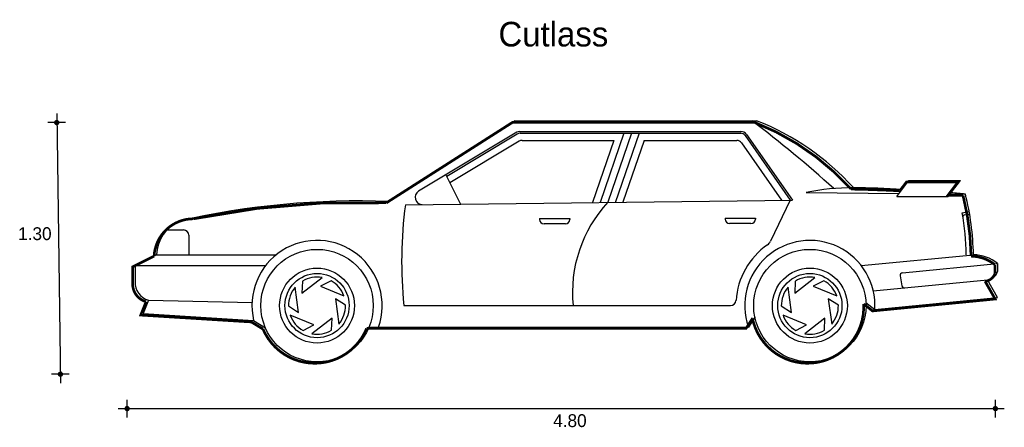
# Model space of a CAD drawing. Extents: x 3.3 to 8.82, y 6.9 to 9.18.
import ezdxf

# ---------------------------------------------------------------- set-up
doc = ezdxf.new("R2010")
doc.units = 0
doc.header["$MEASUREMENT"] = 0
for name, color, linetype in [('BORDE', 2, 'CONTINUOUS'), ('COTAS', 6, 'CONTINUOUS'), ('DIBUJO', 5, 'CONTINUOUS'), ('TEXTO', 4, 'CONTINUOUS')]:
    doc.layers.add(name, color=color, linetype=linetype)

msp = doc.modelspace()

# ---------------------------------------------------------------- linework, layer by layer
at = {"layer": 'BORDE', "const_width": 0.015}
msp.add_lwpolyline([(7.4091, 7.5068, 0.92765), (8.032, 7.5881), (8.0818, 7.549), (8.7692, 7.6158), (8.7126, 7.7151, 0.307623), (8.7692, 7.761), (8.7692, 7.807, 0.168689), (8.6342, 7.8558, 0.058253), (8.5892, 8.1958), (8.5047, 8.1966), (8.5612, 8.271), (8.2724, 8.271), (8.235, 8.2218, 0.008158), (7.9613, 8.2315, 0.116795), (7.4192, 8.6058), (6.0652, 8.6058), (5.3575, 8.1546, 0.05904), (4.2756, 8.0651, 0.39957), (4.0552, 7.8558), (3.9352, 7.7958), (3.9352, 7.7058, 0.353914), (4.0102, 7.6008), (3.9802, 7.5258), (4.5999, 7.4873), (4.6655, 7.4471, 0.664935), (5.2464, 7.4508), (7.3728, 7.4508), (7.4091, 7.5068), (7.4102, 7.5073)], format="xyb", dxfattribs=at)
at = {"layer": 'COTAS'}
for p, q in [((3.5093, 8.654), (3.5299, 7.1445)), ((3.5593, 8.604), (3.4593, 8.604)), ((3.5799, 7.1945), (3.4799, 7.1945)), ((3.9038, 6.9519), (3.9038, 7.0519)), ((8.7706, 6.9519), (8.7706, 7.0519)), ((3.8538, 7.0019), (8.8206, 7.0019))]:
    msp.add_line(p, q, dxfattribs=at)
at = {"layer": 'COTAS', "const_width": 0.015}
for points in [[(3.5018, 8.604, 1), (3.5168, 8.604, 1)], [(3.5224, 7.1945, 1), (3.5374, 7.1945, 1)], [(3.8963, 7.0019, 1), (3.9113, 7.0019, 1)], [(8.7631, 7.0019, 1), (8.7781, 7.0019, 1)]]:
    msp.add_lwpolyline(points, format="xyb", close=True, dxfattribs=at)
at = {"layer": 'DIBUJO'}
for p, q in [((6.0785, 8.6138), (5.3708, 8.1626)), ((6.0785, 8.6138), (7.4325, 8.6138)), ((6.088, 8.5495), (5.5376, 8.2193)), ((6.0908, 8.5395), (5.6954, 8.3023)), ((6.1019, 8.4995), (5.7134, 8.2665)), ((6.1035, 8.5538), (7.3429, 8.5538)), ((6.1062, 8.5438), (7.3429, 8.5438)), ((6.1173, 8.5038), (6.6327, 8.5038)), ((6.6327, 8.5038), (6.5129, 8.1564)), ((6.6888, 8.5438), (6.5554, 8.1569)), ((6.7311, 8.5438), (6.5979, 8.1574)), ((6.7734, 8.5438), (6.6394, 8.155)), ((6.8019, 8.5038), (6.6829, 8.1584)), ((6.8019, 8.5038), (7.3221, 8.5038)), ((7.3675, 8.531), (7.6211, 8.1697)), ((7.3757, 8.5368), (7.6332, 8.1698)), ((7.3467, 8.491), (7.5726, 8.1691)), ((5.6909, 8.3113), (5.7731, 8.1475)), ((8.2174, 8.189), (8.2857, 8.279)), ((8.2857, 8.279), (8.5745, 8.279)), ((8.5062, 8.189), (8.5745, 8.279)), ((5.4635, 8.1438), (7.6332, 8.1698)), ((7.6201, 8.1697), (7.51, 7.9388)), ((7.7095, 8.2127), (8.2314, 8.2075)), ((8.2174, 8.189), (8.5062, 8.189)), ((8.5181, 8.2046), (8.6025, 8.2038)), ((6.2159, 8.0663), (6.2159, 8.0613)), ((6.2159, 8.0663), (6.3859, 8.0663)), ((6.3859, 8.0663), (6.3859, 8.0613)), ((7.2555, 8.0686), (7.4255, 8.0686)), ((7.2555, 8.0686), (7.2555, 8.0636)), ((7.4255, 8.0686), (7.4255, 8.0636)), ((8.5845, 8.0987), (8.6239, 8.1055)), ((8.5968, 8.0864), (8.6264, 8.0915)), ((4.1273, 8.0027), (4.2195, 8.0027)), ((6.3609, 8.0363), (6.2409, 8.0363)), ((7.4005, 8.0386), (7.2805, 8.0386)), ((4.2495, 7.9727), (4.2495, 7.8638)), ((4.0685, 7.8638), (3.9485, 7.8038)), ((4.0685, 7.8638), (4.7405, 7.8638)), ((8.0191, 7.8027), (8.6475, 7.8638)), ((3.9485, 7.8038), (3.9485, 7.7138)), ((3.9485, 7.8038), (4.6811, 7.8038)), ((8.2496, 7.7631), (8.7825, 7.815)), ((8.7825, 7.815), (8.7825, 7.769)), ((4.8841, 7.6493), (4.9969, 7.7363)), ((7.6464, 7.6493), (7.7592, 7.7363)), ((8.2364, 7.7454), (8.247, 7.6902)), ((4.8653, 7.5409), (4.8464, 7.6821)), ((4.8871, 7.7165), (4.8841, 7.6493)), ((5.047, 7.7182), (4.9873, 7.6872)), ((4.9873, 7.6872), (5.1191, 7.633)), ((7.6275, 7.5409), (7.6086, 7.6821)), ((7.6493, 7.7165), (7.6464, 7.6493)), ((7.8093, 7.7182), (7.7496, 7.6872)), ((7.7496, 7.6872), (7.8814, 7.633)), ((8.0865, 7.6609), (8.7259, 7.7231)), ((8.7825, 7.6238), (8.7259, 7.7231)), ((5.1285, 7.5805), (5.0718, 7.6167)), ((5.0718, 7.6167), (5.0907, 7.4755)), ((7.8341, 7.6167), (7.853, 7.4755)), ((7.8908, 7.5805), (7.8341, 7.6167)), ((8.0952, 7.557), (8.7825, 7.6238)), ((4.0235, 7.6088), (3.9935, 7.5338)), ((4.0235, 7.6088), (4.604, 7.5965)), ((4.8085, 7.5771), (4.8653, 7.5409)), ((5.4553, 7.5788), (7.2868, 7.5788)), ((7.5708, 7.5771), (7.6275, 7.5409)), ((8.0453, 7.5961), (8.0952, 7.557)), ((3.9935, 7.5338), (4.6132, 7.4953)), ((4.9497, 7.4704), (4.818, 7.5247)), ((5.053, 7.5083), (4.9401, 7.4214)), ((5.05, 7.4411), (5.053, 7.5083)), ((7.4224, 7.5147), (7.3861, 7.4588)), ((7.4224, 7.5147), (7.4236, 7.5153)), ((7.712, 7.4704), (7.5803, 7.5247)), ((7.8153, 7.5083), (7.7024, 7.4214)), ((7.8123, 7.4411), (7.8153, 7.5083)), ((4.6132, 7.4953), (4.6788, 7.4551)), ((4.89, 7.4394), (4.9497, 7.4704)), ((5.2598, 7.4588), (7.3861, 7.4588)), ((7.6523, 7.4394), (7.712, 7.4704))]:
    msp.add_line(p, q, dxfattribs=at)
for centre, radius in [((4.9685, 7.5788), 0.315), ((7.7308, 7.5788), 0.315), ((7.7308, 7.5788), 0.315), ((4.9685, 7.5788), 0.21), ((7.7308, 7.5788), 0.21), ((4.9685, 7.5788), 0.18), ((7.7308, 7.5788), 0.18)]:
    msp.add_circle(centre, radius, dxfattribs=at)
for centre, radius, start, end in [((3.5365, 3.4667), 6.4391, 47.76441, 53.06825), ((6.9133, 7.2821), 1.4293, 42.0534, 68.7002), ((6.1035, 8.5238), 0.03, 90, 120.9638), ((6.1062, 8.5138), 0.03, 90, 120.9638), ((6.1173, 8.4738), 0.03, 90, 120.9638), ((7.3221, 8.4738), 0.03, 35.0601, 90), ((7.3429, 8.5138), 0.04, 35.0601, 90), ((7.3429, 8.5138), 0.03, 35.0601, 90), ((7.9938, 6.7264), 1.5132, 90.726, 100.8293), ((7.812, -0.1531), 8.3942, 87.02041, 88.88995), ((5.5581, 8.185), 0.04, 120.9638, 270.6864), ((7.812, -0.1531), 8.3942, 84.5962, 85.14228), ((7.1709, 7.8413), 1.4768, 0.8722, 14.2078), ((5.2074, 3.5525), 4.613, 87.97, 102.6333), ((7.8841, 7.8262), 2.4414, 172.5235, 185.8148), ((7.147, 7.6509), 0.747, 137.3085, 185.5376), ((6.2409, 8.0613), 0.025, 180, 270), ((6.3609, 8.0613), 0.025, 270, 0), ((7.2805, 8.0636), 0.025, 180, 270), ((7.4005, 8.0636), 0.025, 270, 0), ((7.1709, 7.8413), 1.4368, 0.8722, 10.3202), ((8.5985, 8.0766), 0.01, 99.7532, 189.3571), ((4.2888, 7.8526), 0.2205, 114.1556, 177.0837), ((4.2195, 7.9727), 0.03, 0, 90), ((4.9685, 7.5788), 0.365, 340.806, 193.2293), ((7.7308, 7.5788), 0.415, 124.8809, 176.1344), ((7.7308, 7.5788), 0.365, 356.5687, 199.194), ((7.4649, 7.9603), 0.05, 304.8809, 334.5107), ((8.6447, 7.645), 0.2188, 50.9551, 89.2553), ((4.9685, 7.5788), 0.16, 79.7786, 120.6123), ((7.7308, 7.5788), 0.16, 79.7786, 120.6123), ((8.2511, 7.7482), 0.015, 95.5545, 190.8981), ((8.7204, 7.7877), 0.0649, 274.851, 343.2475), ((4.0509, 7.7077), 0.1026, 176.5585, 254.5169), ((4.9685, 7.5788), 0.16, 139.7786, 180.6123), ((4.9685, 7.5788), 0.16, 19.7786, 60.6123), ((7.7308, 7.5788), 0.16, 139.7786, 180.6123), ((7.7308, 7.5788), 0.16, 19.7786, 60.6123), ((8.2617, 7.693), 0.015, 190.8981, 275.5545), ((4.9685, 7.5788), 0.16, 319.7786, 0.6123), ((7.2868, 7.6088), 0.03, 270, 356.1344), ((7.7308, 7.5788), 0.16, 319.7786, 0.6123), ((4.9685, 7.5788), 0.16, 199.7786, 240.6123), ((7.7308, 7.5788), 0.16, 199.7786, 240.6123), ((4.9685, 7.5788), 0.16, 259.7786, 300.6123), ((7.7308, 7.5788), 0.16, 259.7786, 300.6123)]:
    msp.add_arc(centre, radius, start, end, dxfattribs=at)

# ---------------------------------------------------------------- texts
at = {"layer": 'COTAS'}
for s, p in [('1.30', (3.2931, 7.9457)), ('4.80', (6.2921, 6.8985))]:
    msp.add_text(s, height=0.072, dxfattribs=at).set_placement(p)
at = {"layer": 'TEXTO'}
msp.add_text('Cutlass', height=0.13801, dxfattribs=at).set_placement((5.9854, 9.0302))

doc.saveas('drawing.dxf')
